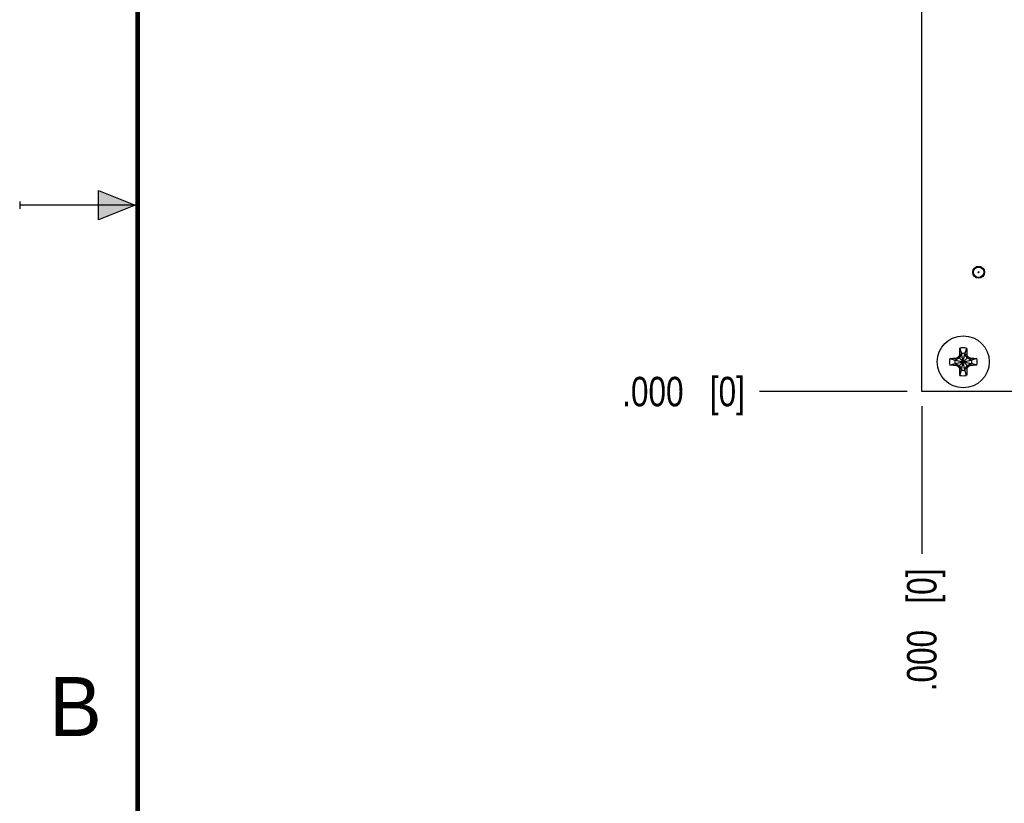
# Model space of a CAD drawing. Header units: inches. Extents: x 0 to 22, y 0 to 17.
# Tile 2 of 28: x 0 to 4.2, y 6 to 9.3. Entities that reach past the tile are written whole.
import ezdxf

# ---------------------------------------------------------------- set-up
doc = ezdxf.new("R2010")
doc.units = ezdxf.units.IN
doc.header["$LTSCALE"] = 1.21
doc.header["$MEASUREMENT"] = 0
doc.layers.get('0').update_dxf_attribs({"linetype": 'CONTINUOUS'})
doc.layers.add('DIMENSIONS', color=7, linetype='CONTINUOUS')
doc.styles.get("Standard").update_dxf_attribs({"font": 'txt', "width": 0.8})
doc.styles.add('TEXTSTYLE_2', font='txt')
doc.dimstyles.new('DIMSTYLE_1', dxfattribs={"dimtxt": 0.125, "dimasz": 0.18, "dimexe": 0.18, "dimexo": 0.0625, "dimgap": 0.09, "dimtad": 0, "dimtih": 1, "dimtoh": 1, "dimdec": 3, "dimzin": 4, "dimdsep": 46, "dimtxsty": 'STANDARD', "dimblk": '_FILLED', "dimblk1": '_FILLED', "dimblk2": '_FILLED', "dimcen": 0.09, "dimadec": 0, "dimazin": 0, "dimtp": 0.01, "dimtm": 0.01, "dimtfac": 1, "dimtdec": 3, "dimtofl": 0, "dimtmove": 0, "dimatfit": 3, "dimldrblk": '_FILLED', "dimfxl": 1, "dimtolj": 1, "dimtzin": 4, "dimarcsym": 0})

# ---------------------------------------------------------------- blocks, each defined once
blk = doc.blocks.new('*D7')
at = {"layer": 'DIMENSIONS', "color": 2, "linetype": 'CONTINUOUS'}
blk.add_line((7.8754, 7.6473), (7.8754, 7.0223), dxfattribs=at)
at = {"layer": 'DIMENSIONS', "color": 2, "linetype": 'CONTINUOUS', "insert": (7.8129, 6.9598), "char_height": 0.125, "width": 1.425, "attachment_point": 3, "rotation": 90, "line_spacing_factor": 0.9}
blk.add_mtext('4.050{\\Ftxt.shx;\\W1.000000;\\H0.125000; }[102.87]', dxfattribs=at)
blk = doc.blocks.new('_FILLED')
at = {"color": 0, "linetype": 'BYBLOCK'}
blk.add_solid([(0, 0), (-1, 0.174), (-1, -0.174)], dxfattribs=at)
blk = doc.blocks.new('*D8')
at = {"layer": 'DIMENSIONS', "color": 2, "linetype": 'CONTINUOUS'}
blk.add_line((3.8254, 7.6473), (3.8254, 7.0223), dxfattribs=at)
at = {"layer": 'DIMENSIONS', "color": 2, "linetype": 'CONTINUOUS', "insert": (3.7629, 6.9598), "char_height": 0.125, "width": 0.825, "attachment_point": 3, "rotation": 90, "line_spacing_factor": 0.9}
blk.add_mtext('.000{\\Ftxt.shx;\\W1.000000;\\H0.125000; }[0]', dxfattribs=at)
blk = doc.blocks.new('*D9')
at = {"layer": 'DIMENSIONS', "color": 2, "linetype": 'CONTINUOUS'}
blk.add_line((3.9128, 11.0898), (3.1379, 11.0898), dxfattribs=at)
at = {"layer": 'DIMENSIONS', "color": 2, "linetype": 'CONTINUOUS', "insert": (3.0754, 11.1523), "char_height": 0.125, "width": 1.625, "attachment_point": 3, "line_spacing_factor": 0.9}
blk.add_mtext('2X 3.380{\\Ftxt.shx;\\W1.000000;\\H0.125000; }[85.85]', dxfattribs=at)
blk = doc.blocks.new('*D10')
at = {"layer": 'DIMENSIONS', "color": 2, "linetype": 'CONTINUOUS'}
blk.add_line((3.7629, 7.7098), (3.1379, 7.7098), dxfattribs=at)
at = {"layer": 'DIMENSIONS', "color": 2, "linetype": 'CONTINUOUS', "insert": (3.0754, 7.7723), "char_height": 0.125, "width": 0.825, "attachment_point": 3, "line_spacing_factor": 0.9}
blk.add_mtext('.000{\\Ftxt.shx;\\W1.000000;\\H0.125000; }[0]', dxfattribs=at)
blk = doc.blocks.new('*D11')
at = {"layer": 'DIMENSIONS', "color": 2, "linetype": 'CONTINUOUS'}
blk.add_line((3.7629, 11.5098), (3.1379, 11.5098), dxfattribs=at)
at = {"layer": 'DIMENSIONS', "color": 2, "linetype": 'CONTINUOUS', "insert": (3.0754, 11.5723), "char_height": 0.125, "width": 1.325, "attachment_point": 3, "line_spacing_factor": 0.9}
blk.add_mtext('3.800{\\Ftxt.shx;\\W1.000000;\\H0.125000; }[96.52]', dxfattribs=at)

msp = doc.modelspace()

# ---------------------------------------------------------------- hatches: boundary and pattern name
at = {"linetype": 'CONTINUOUS'}
msp.add_hatch(color=2, dxfattribs=at).paths.add_polyline_path([(0.3337, 8.5625), (0.49, 8.5), (0.3337, 8.4375)])

# ---------------------------------------------------------------- linework, layer by layer
at = {"color": 7, "linetype": 'CONTINUOUS'}
for p, q in [((3.8254, 7.7098), (3.8254, 11.5098)), ((4.0774, 8.2379), (4.0557, 8.2379)), ((3.9873, 7.8933), (3.9943, 7.8713)), ((4.0158, 7.8933), (4.0088, 7.8713)), ((3.9441, 7.8502), (3.9661, 7.8432)), ((3.985, 7.8524), (3.9691, 7.8432)), ((3.9691, 7.8432), (3.9725, 7.8512)), ((3.9785, 7.8547), (3.9812, 7.8563)), ((3.9812, 7.8563), (3.9828, 7.859)), ((4.0219, 7.8156), (3.9812, 7.8563)), ((3.9812, 7.8156), (4.0219, 7.8563)), ((3.9943, 7.8684), (3.985, 7.8524)), ((3.9863, 7.8649), (3.9943, 7.8684)), ((4.0088, 7.8005), (3.9943, 7.8713)), ((3.9943, 7.8713), (3.9943, 7.8684)), ((3.9943, 7.8005), (4.0088, 7.8713)), ((4.0088, 7.8034), (3.9943, 7.8684)), ((3.9943, 7.8034), (4.0088, 7.8684)), ((4.0088, 7.8684), (4.0088, 7.8713)), ((4.0181, 7.8524), (4.0088, 7.8684)), ((4.0168, 7.8649), (4.0088, 7.8684)), ((4.034, 7.8432), (4.0181, 7.8524)), ((4.0203, 7.859), (4.0219, 7.8563)), ((4.0219, 7.8563), (4.0246, 7.8547)), ((4.0306, 7.8512), (4.034, 7.8432)), ((4.059, 7.8502), (4.0369, 7.8432)), ((3.9441, 7.8217), (3.9661, 7.8286)), ((3.9661, 7.8432), (4.0369, 7.8286)), ((3.9691, 7.8432), (3.9661, 7.8432)), ((3.9661, 7.8286), (4.0369, 7.8432)), ((3.9661, 7.8286), (3.9691, 7.8286)), ((3.9691, 7.8432), (4.034, 7.8286)), ((3.9691, 7.8286), (4.034, 7.8432)), ((3.9691, 7.8286), (3.985, 7.8194)), ((3.9725, 7.8206), (3.9691, 7.8286)), ((3.9812, 7.8156), (3.9785, 7.8172)), ((3.9828, 7.8128), (3.9812, 7.8156)), ((3.985, 7.8194), (3.9943, 7.8034)), ((4.0088, 7.8034), (4.0181, 7.8194)), ((4.0181, 7.8194), (4.034, 7.8286)), ((4.0219, 7.8156), (4.0203, 7.8128)), ((4.0246, 7.8172), (4.0219, 7.8156)), ((4.034, 7.8286), (4.0306, 7.8206)), ((4.0369, 7.8432), (4.034, 7.8432)), ((4.034, 7.8286), (4.0369, 7.8286)), ((4.059, 7.8217), (4.0369, 7.8286)), ((3.9943, 7.8034), (3.9863, 7.8069)), ((3.9873, 7.7785), (3.9943, 7.8005)), ((3.9943, 7.8034), (3.9943, 7.8005)), ((4.0168, 7.8069), (4.0088, 7.8034)), ((4.0088, 7.8005), (4.0088, 7.8034)), ((4.0158, 7.7785), (4.0088, 7.8005)), ((7.8754, 7.7098), (3.8254, 7.7098))]:
    msp.add_line(p, q, dxfattribs=at)
at = {"color": 2, "linetype": 'CONTINUOUS'}
for p, q in [((0.3337, 8.4375), (0.3337, 8.5625)), ((0.3337, 8.5625), (0.49, 8.5)), ((0, 8.515), (0, 8.485)), ((0.49, 8.5), (0, 8.5)), ((0.49, 8.5), (0.3337, 8.4375))]:
    msp.add_line(p, q, dxfattribs=at)
at = {"color": 7, "linetype": 'CONTINUOUS', "const_width": 0.02}
msp.add_lwpolyline([(0.5, 16.5), (0.5, 0.5)], dxfattribs=at)
at = {"color": 7, "linetype": 'CONTINUOUS'}
for centre, radius in [((4.0665, 8.2154), 0.025), ((4.0665, 8.2154), 0.022), ((4.0665, 8.2154), 0.002), ((4.0015, 7.8359), 0.1102)]:
    msp.add_circle(centre, radius, dxfattribs=at)
for centre, radius, start, end in [((4.0015, 7.836), 0.0591, 76.0606, 103.9393), ((4.0015, 7.8359), 0.0591, 166.0606, 193.9393), ((5.034, 6.0417), 2.0979, 120.2091, 120.3969), ((4.0015, 7.8359), 0.0297, 129.0984, 140.9016), ((5.8686, 6.7608), 2.1823, 149.6067, 149.7872), ((4.0015, 7.8359), 0.0361, 78.3738, 101.6261), ((2.2073, 6.8034), 2.0979, 30.2091, 30.3969), ((4.0015, 7.8359), 0.0297, 39.0984, 50.9016), ((2.9265, 5.9688), 2.1823, 59.6067, 59.7872), ((4.0016, 7.8359), 0.0591, 346.0606, 13.9393), ((4.0015, 7.8359), 0.0361, 168.3738, 191.6261), ((5.0766, 9.703), 2.1823, 239.6067, 239.7872), ((4.0015, 7.8359), 0.0297, 219.0984, 230.9016), ((5.7958, 8.8684), 2.0979, 210.2091, 210.3969), ((2.1345, 8.911), 2.1823, 329.6067, 329.7872), ((4.0015, 7.8359), 0.0297, 309.0984, 320.9016), ((2.9691, 9.6301), 2.0979, 300.2091, 300.3969), ((4.0015, 7.8359), 0.0361, 348.3738, 11.6261), ((4.0015, 7.8359), 0.0591, 256.0606, 283.9393), ((4.0015, 7.8359), 0.0361, 258.3738, 281.6261)]:
    msp.add_arc(centre, radius, start, end, dxfattribs=at)
for points, knots in [([(3.9863, 7.8649), (3.9863, 7.8674), (3.9864, 7.8722), (3.9866, 7.8794), (3.9869, 7.8864), (3.9872, 7.8911), (3.9873, 7.8933)], [0, 0, 0, 0, 0.257987, 0.511687, 0.759541, 1, 1, 1, 1]), ([(4.0158, 7.8933), (4.0159, 7.8911), (4.0162, 7.8864), (4.0164, 7.8794), (4.0167, 7.8722), (4.0168, 7.8674), (4.0168, 7.8649)], [0, 0, 0, 0, 0.240459, 0.488314, 0.742014, 1, 1, 1, 1]), ([(3.9441, 7.8502), (3.9464, 7.8503), (3.951, 7.8505), (3.958, 7.8508), (3.9652, 7.851), (3.9701, 7.8512), (3.9725, 7.8512)], [0, 0, 0, 0, 0.240458, 0.488313, 0.742013, 1, 1, 1, 1]), ([(4.0306, 7.8512), (4.033, 7.8512), (4.0378, 7.851), (4.045, 7.8508), (4.0521, 7.8505), (4.0567, 7.8503), (4.059, 7.8502)], [0, 0, 0, 0, 0.257987, 0.511687, 0.759541, 1, 1, 1, 1]), ([(3.9725, 7.8206), (3.9701, 7.8207), (3.9652, 7.8208), (3.958, 7.821), (3.951, 7.8213), (3.9464, 7.8215), (3.9441, 7.8217)], [0, 0, 0, 0, 0.257987, 0.511687, 0.759541, 1, 1, 1, 1]), ([(4.059, 7.8217), (4.0567, 7.8215), (4.0521, 7.8213), (4.045, 7.821), (4.0378, 7.8208), (4.033, 7.8207), (4.0306, 7.8206)], [0, 0, 0, 0, 0.240458, 0.488313, 0.742013, 1, 1, 1, 1]), ([(3.9873, 7.7785), (3.9872, 7.7808), (3.9869, 7.7854), (3.9866, 7.7924), (3.9864, 7.7996), (3.9863, 7.8045), (3.9863, 7.8069)], [0, 0, 0, 0, 0.240458, 0.488313, 0.742013, 1, 1, 1, 1]), ([(4.0168, 7.8069), (4.0168, 7.8045), (4.0167, 7.7996), (4.0164, 7.7924), (4.0162, 7.7854), (4.0159, 7.7808), (4.0158, 7.7785)], [0, 0, 0, 0, 0.257987, 0.511687, 0.759541, 1, 1, 1, 1])]:
    msp.add_open_spline(points, degree=3, knots=knots, dxfattribs=at)

# ---------------------------------------------------------------- texts
at = {"color": 2, "linetype": 'CONTINUOUS', "insert": (0.125, 6.5), "char_height": 0.25, "width": 0.25, "attachment_point": 1, "line_spacing_factor": 0.9, "style": 'TEXTSTYLE_2'}
msp.add_mtext('B', dxfattribs=at)

# ---------------------------------------------------------------- dimensions: what is measured, and where the dimension line sits
at = {"layer": 'DIMENSIONS', "color": 2, "linetype": 'CONTINUOUS'}
for feature_location, offset, dtype, origin, picture, middle in [((3.7629, 11.5098), (-0.625, 0), 0, (3.8254, 7.7098), '*D11', (2.1129, 11.5098)), ((3.7628907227, 7.7097581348), (-0.625, 0), 0, (3.8253907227, 7.7097581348), '*D10', (2.4128907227, 7.7097581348)), ((3.8253907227, 7.6472581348), (0, -0.625), 1, (3.8253907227, 7.7097581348), '*D8', (3.9374091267, 6.3237589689)), ((7.8754, 7.6473), (0, -0.625), 1, (3.8254, 7.7098), '*D7', (8.0322, 5.9791))]:
    dim = msp.add_ordinate_dim(feature_location=feature_location, offset=offset, dtype=dtype, origin=origin, dimstyle='DIMSTYLE_1', dxfattribs=at)
    dim.commit()
    dim.dimension.update_dxf_attribs({"geometry": picture, "text_midpoint": middle})
dim = msp.add_ordinate_dim(feature_location=(3.9128, 11.0898), offset=(-0.7749, 0), dtype=0, origin=(3.8254, 7.7098), text='2X <>', dimstyle='DIMSTYLE_1', dxfattribs=at)
dim.commit()
dim.dimension.update_dxf_attribs({"geometry": '*D9', "text_midpoint": (2.0629, 11.0898)})

doc.saveas('drawing.dxf')
